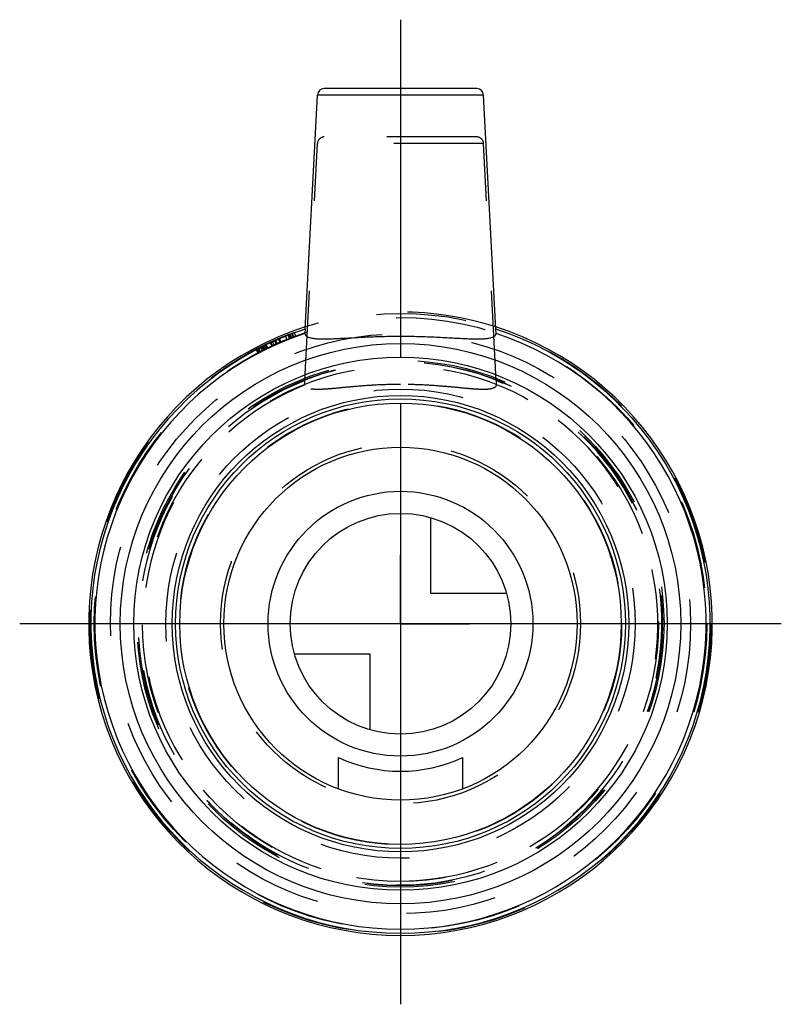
# Model space of a CAD drawing. Header units: millimetres. Extents: x 472.4 to 527.6, y 464.3 to 535.7.
import ezdxf

# ---------------------------------------------------------------- set-up
doc = ezdxf.new("R2010")
doc.units = ezdxf.units.MM
doc.header["$LTSCALE"] = 65.185185
doc.linetypes.add('CENTER', pattern=[0.6, 0.375, -0.075, 0.075, -0.075])
doc.linetypes.add('HIDDEN', pattern=[0.2, 0.1, -0.1])
for name, color, linetype in [('KOERPER', 7, 'CONTINUOUS'), ('KONST.EL_MIT_GEO', 7, 'CONTINUOUS'), ('KURVEN', 7, 'CONTINUOUS'), ('L1', 7, 'CONTINUOUS')]:
    doc.layers.add(name, color=color, linetype=linetype)

msp = doc.modelspace()

# ---------------------------------------------------------------- linework, layer by layer
at = {"layer": 'KOERPER', "color": 7, "linetype": 'Continuous'}
for p, q in [((493.086, 513.256), (493.975, 530.226)), ((506.914, 513.256), (506.025, 530.226))]:
    msp.add_line(p, q, dxfattribs=at)
at = {"layer": 'KOERPER', "color": 8, "linetype": 'HIDDEN'}
for p, q in [((493.074, 509.536), (493.975, 526.726)), ((506.926, 509.536), (506.025, 526.726))]:
    msp.add_line(p, q, dxfattribs=at)
msp.add_circle((500, 491.9), 19.1, dxfattribs=at)
for radius, start, end in [(22.6, 72.20815, 107.79185), (18.947, 111.43993, 68.56007), (18.653, 111.83735, 68.16265)]:
    msp.add_arc((500, 491.9), radius, start, end, dxfattribs=at)
at = {"layer": 'KOERPER', "color": 7, "linetype": 'Continuous'}
for radius, start, end in [(22.6, 107.79185, 72.20815), (22.447, 107.93992, 72.06008), (22.153, 108.21988, 71.78012)]:
    msp.add_arc((500, 491.9), radius, start, end, dxfattribs=at)
for points, knots in [([(493.086, 513.256), (493.082, 513.189), (493.077, 513.098), (493.073, 512.993), (493.072, 512.955), (493.074, 512.942)], [0, 0, 0, 0, 0.639105, 0.871988, 1, 1, 1, 1]), ([(493.074, 512.942), (493.079, 512.9), (493.116, 512.811), (493.242, 512.712), (493.424, 512.642), (493.613, 512.603), (493.792, 512.58), (494.01, 512.562), (494.316, 512.552), (494.723, 512.555), (495.36, 512.577), (496.255, 512.627), (497.424, 512.691), (498.687, 512.739), (499.557, 512.751), (500, 512.751)], [0, 0, 0, 0, 0.018069, 0.038982, 0.065921, 0.10034, 0.120523, 0.142699, 0.192921, 0.250666, 0.315411, 0.463316, 0.630947, 0.812043, 1, 1, 1, 1]), ([(500, 512.751), (500.443, 512.751), (501.313, 512.739), (502.576, 512.691), (503.745, 512.627), (504.64, 512.577), (505.277, 512.555), (505.684, 512.552), (505.99, 512.562), (506.208, 512.58), (506.387, 512.603), (506.576, 512.642), (506.758, 512.712), (506.884, 512.811), (506.921, 512.9), (506.926, 512.942)], [0, 0, 0, 0, 0.187962, 0.36906, 0.536692, 0.684595, 0.749339, 0.807083, 0.857304, 0.879479, 0.899662, 0.93408, 0.961018, 0.981931, 1, 1, 1, 1]), ([(506.926, 512.942), (506.928, 512.955), (506.927, 512.993), (506.923, 513.098), (506.918, 513.189), (506.914, 513.256)], [0, 0, 0, 0, 0.128012, 0.360894, 1, 1, 1, 1])]:
    msp.add_open_spline(points, degree=3, knots=knots, dxfattribs=at)
at = {"layer": 'KOERPER', "color": 8, "linetype": 'HIDDEN'}
for points, knots in [([(493.062, 509.214), (493.06, 509.228), (493.062, 509.268), (493.065, 509.375), (493.071, 509.468), (493.074, 509.536)], [0, 0, 0, 0, 0.129885, 0.36472, 1, 1, 1, 1]), ([(500, 509.251), (499.556, 509.251), (498.685, 509.233), (497.42, 509.161), (496.251, 509.06), (495.357, 508.971), (494.719, 508.917), (494.311, 508.891), (493.955, 508.882), (493.656, 508.894), (493.415, 508.929), (493.231, 508.989), (493.104, 509.083), (493.067, 509.172), (493.062, 509.214)], [0, 0, 0, 0, 0.187945, 0.369074, 0.536873, 0.685143, 0.750114, 0.808065, 0.858411, 0.900736, 0.934935, 0.961473, 0.981973, 1, 1, 1, 1]), ([(506.938, 509.214), (506.933, 509.172), (506.896, 509.083), (506.769, 508.989), (506.585, 508.929), (506.344, 508.894), (506.045, 508.882), (505.689, 508.891), (505.281, 508.917), (504.643, 508.971), (503.748, 509.06), (502.579, 509.161), (501.314, 509.233), (500.443, 509.251), (500, 509.251)], [0, 0, 0, 0, 0.018028, 0.038527, 0.065066, 0.099266, 0.141592, 0.191939, 0.249891, 0.314864, 0.463136, 0.630935, 0.812061, 1, 1, 1, 1]), ([(506.926, 509.536), (506.929, 509.468), (506.935, 509.375), (506.938, 509.268), (506.94, 509.228), (506.938, 509.214)], [0, 0, 0, 0, 0.63528, 0.870115, 1, 1, 1, 1])]:
    msp.add_open_spline(points, degree=3, knots=knots, dxfattribs=at)
at = {"layer": 'KONST.EL_MIT_GEO', "color": 7, "linetype": 'Continuous'}
for p, q in [((505.525, 530.7), (494.475, 530.7)), ((506.025, 530.226), (493.975, 530.226)), ((495.5, 479.917), (495.5, 482.197)), ((504.5, 482.197), (504.5, 479.917))]:
    msp.add_line(p, q, dxfattribs=at)
at = {"layer": 'KONST.EL_MIT_GEO', "color": 8, "linetype": 'HIDDEN'}
for p, q in [((505.525, 527.2), (494.475, 527.2)), ((506.025, 526.726), (493.975, 526.726)), ((491.772, 512.519), (491.661, 512.798)), ((491.955, 512.591), (491.846, 512.871)), ((491.961, 512.593), (491.853, 512.873)), ((492.036, 512.622), (491.928, 512.902)), ((492.089, 512.643), (491.982, 512.923)), ((492.11, 512.651), (492.004, 512.931)), ((492.217, 512.691), (492.112, 512.972)), ((492.223, 512.693), (492.118, 512.974)), ((492.257, 512.706), (492.153, 512.987)), ((492.407, 512.761), (492.304, 513.043)), ((489.962, 511.701), (489.826, 511.969)), ((490.064, 511.753), (489.93, 512.021)), ((490.118, 511.779), (489.984, 512.048)), ((490.13, 511.785), (489.997, 512.054)), ((490.223, 511.831), (490.09, 512.1)), ((490.268, 511.853), (490.136, 512.123)), ((490.276, 511.857), (490.145, 512.127)), ((490.355, 511.895), (490.225, 512.166)), ((490.379, 511.907), (490.249, 512.177)), ((490.679, 512.049), (490.553, 512.321)), ((490.705, 512.06), (490.579, 512.333)), ((490.725, 512.07), (490.6, 512.342)), ((490.834, 512.12), (490.71, 512.393)), ((490.99, 512.189), (490.868, 512.464)), ((491.044, 512.213), (490.923, 512.488)), ((491.068, 512.224), (490.948, 512.499)), ((491.262, 512.308), (491.144, 512.584)), ((491.326, 512.335), (491.209, 512.611)), ((491.335, 512.339), (491.218, 512.616)), ((489.518, 511.809), (489.658, 511.544)), ((489.73, 511.582), (489.591, 511.847)), ((489.8, 511.618), (489.663, 511.885)), ((489.672, 511.89), (489.81, 511.623)), ((489.839, 511.638), (489.702, 511.905))]:
    msp.add_line(p, q, dxfattribs=at)
for radius in [22.5, 22.2, 21.028, 19, 18.993, 18.7, 17.011, 16.029, 13.05]:
    msp.add_circle((500, 491.9), radius, dxfattribs=at)
at = {"layer": 'KONST.EL_MIT_GEO', "color": 7, "linetype": 'Continuous'}
for radius in [20.316, 19.335, 16.55, 16.3, 12.8]:
    msp.add_circle((500, 491.9), radius, dxfattribs=at)
for centre, radius, start, end in [((494.474, 530.2), 0.5, 89.99999, 177), ((505.526, 530.2), 0.5, 3, 90.00001), ((500, 491.85), 10.65, 245.00525, 294.99475)]:
    msp.add_arc(centre, radius, start, end, dxfattribs=at)
at = {"layer": 'KONST.EL_MIT_GEO', "color": 8, "linetype": 'HIDDEN'}
for centre, start, end in [((494.474, 526.7), 89.99999, 177), ((505.526, 526.7), 3, 90.00001)]:
    msp.add_arc(centre, 0.5, start, end, dxfattribs=at)
at = {"layer": 'KURVEN', "color": 40, "linetype": 'Continuous'}
for p, q in [((500, 507.9), (500, 475.9)), ((502.2, 494.1), (502.2, 499.592)), ((507.692, 494.1), (502.2, 494.1)), ((516, 491.9), (484, 491.9)), ((497.8, 489.7), (492.308, 489.7)), ((497.8, 484.208), (497.8, 489.7))]:
    msp.add_line(p, q, dxfattribs=at)
for radius in [16, 12.8, 9.6, 8]:
    msp.add_circle((500, 491.9), radius, dxfattribs=at)
at = {"layer": 'L1', "color": 2, "linetype": 'CENTER'}
for p, q in [((500, 535.7), (500, 496.9)), ((500, 491.9), (500, 496.9)), ((495, 491.9), (472.398, 491.9)), ((500, 491.9), (495, 491.9)), ((500, 491.9), (505, 491.9)), ((500, 491.9), (500, 486.9)), ((527.602, 491.9), (505, 491.9)), ((500, 486.9), (500, 464.3))]:
    msp.add_line(p, q, dxfattribs=at)

doc.saveas('drawing.dxf')
